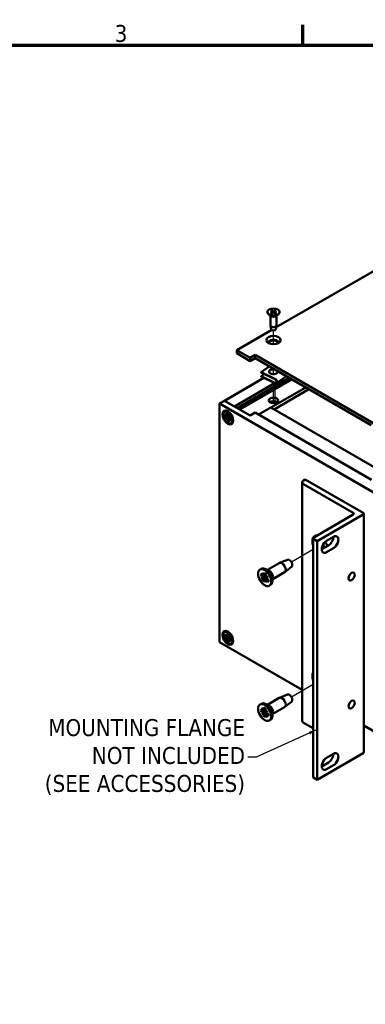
# Model space of a CAD drawing. Header units: millimetres. Extents: x 4 to 1435, y 25 to 906.
# Tile 16 of 17: x 940 to 1110, y 418 to 902. Entities that reach past the tile are written whole.
import ezdxf

# ---------------------------------------------------------------- set-up
doc = ezdxf.new("R2010")
doc.units = ezdxf.units.MM
doc.header["$LTSCALE"] = 1.666667
for name, color, linetype, lineweight in [('Border (ANSI)', 7, 'Continuous', 70), ('Symbol (ANSI)', 7, 'Continuous', 25), ('Tweak Trail (ANSI)', 7, 'Continuous', 25), ('Visible (ANSI)', 7, 'Continuous', 50)]:
    doc.layers.add(name, color=color, linetype=linetype, lineweight=lineweight)
doc.styles.add('Note Text (ANSI)', font='tahoma.ttf')
doc.dimstyles.new('Default - mm (ANSI)$7', dxfattribs={"dimscale": 1.666667, "dimtxt": 5, "dimasz": 2.5, "dimexe": 3.175, "dimexo": 1.6002, "dimgap": 0.8, "dimtad": 0, "dimtih": 1, "dimtoh": 1, "dimrnd": 1e-08, "dimzin": 0, "dimdsep": 46, "dimtxsty": 'Note Text (ANSI)', "dimcen": 0.09, "dimdle": 10, "dimclrd": 256, "dimclre": 256, "dimclrt": 256, "dimadec": 1, "dimazin": 0, "dimtfac": 0.6096, "dimtofl": 0, "dimtmove": 0, "dimatfit": 3, "dimfxl": 1, "dimtolj": 1, "dimtzin": 0, "dimlwd": -1, "dimlwe": -1, "dimarcsym": 0})

# ---------------------------------------------------------------- blocks, each defined once
blk = doc.blocks.new('Borders Default Border')
at = {"layer": 'Border (ANSI)'}
blk.add_line((647.7, 533.4), (647.7, 539.42), dxfattribs=at)
at = {"layer": 'Border (ANSI)', "flags": 128}
blk.add_lwpolyline([(12.7, 25.4), (12.7, 533.4), (850.9, 533.4), (850.9, 25.4), (12.7, 25.4)], dxfattribs=at)
at = {"layer": 'Border (ANSI)', "insert": (592.17, 534.31), "char_height": 5, "attachment_point": 7, "style": 'Note Text (ANSI)'}
blk.add_mtext('3', dxfattribs=at)

msp = doc.modelspace()

# ---------------------------------------------------------------- linework, layer by layer
at = {"layer": 'Tweak Trail (ANSI)'}
for p, q in [((1065.075, 742.033), (1065.075, 748.842)), ((1065.075, 727.342), (1065.075, 729.938)), ((1065.075, 713.069), (1065.075, 723.174)), ((1065.878, 713.151), (1065.878, 722.796)), ((1090.724, 644.613), (1089.773, 644.064)), ((1084.573, 641.062), (1073.908, 634.904)), ((1084.573, 574.738), (1073.908, 568.581))]:
    msp.add_line(p, q, dxfattribs=at)
at = {"layer": 'Visible (ANSI)'}
for p, q in [((1193.078, 823.541), (1066.403, 750.405)), ((1062.135, 757.894), (1062.135, 757.751)), ((1063.835, 755.861), (1062.708, 756.744)), ((1063.534, 756.097), (1063.534, 751.334)), ((1063.747, 758.453), (1064.541, 757.978)), ((1063.758, 757.327), (1064.542, 757.807)), ((1064.093, 758.655), (1064.925, 758.202)), ((1064.108, 757.127), (1064.931, 757.586)), ((1064.601, 757.894), (1064.611, 757.407)), ((1066.043, 758.661), (1065.22, 758.203)), ((1066.058, 757.134), (1065.226, 757.587)), ((1065.55, 757.898), (1065.54, 757.416)), ((1066.393, 758.462), (1065.608, 757.981)), ((1066.404, 757.336), (1065.61, 757.811)), ((1066.316, 755.861), (1067.443, 756.744)), ((1066.616, 756.097), (1066.616, 751.334)), ((1068.016, 757.894), (1068.016, 757.751)), ((1063.999, 749.381), (1063.55, 751.209)), ((1066.151, 749.381), (1066.601, 751.209)), ((1064.174, 749.118), (1046.961, 739.18)), ((1046.961, 737.588), (1046.961, 739.18)), ((1046.961, 739.18), (1053.587, 735.354)), ((1053.587, 733.762), (1046.961, 737.588)), ((1053.587, 735.354), (1056.019, 736.759)), ((1056.019, 736.759), (1114.506, 702.991)), ((1056.019, 735.166), (1056.019, 736.759)), ((1053.587, 733.762), (1053.587, 735.354)), ((1056.019, 735.166), (1053.587, 733.762)), ((1113.127, 702.195), (1056.019, 735.166)), ((1058.962, 728.34), (1063.001, 731.136)), ((1058.962, 728.34), (1065.742, 725.075)), ((1058.962, 728.113), (1058.962, 728.34)), ((1065.742, 724.848), (1058.962, 728.113)), ((1058.962, 726.344), (1060.469, 727.388)), ((1058.962, 726.344), (1065.742, 723.079)), ((1058.962, 726.118), (1058.962, 726.344)), ((1066.578, 729.07), (1065.491, 729.594)), ((1066.516, 722.845), (1071.448, 726.258)), ((1066.56, 729.079), (1066.562, 729.079)), ((1040.947, 714.291), (1060.309, 725.469)), ((1045.812, 711.482), (1065.613, 722.915)), ((1047.213, 710.674), (1072.827, 725.462)), ((1048.185, 710.112), (1073.8, 724.9)), ((1048.477, 709.943), (1074.092, 724.732)), ((1065.742, 722.853), (1058.962, 726.118)), ((1063.81, 710.932), (1080.902, 720.8)), ((1065.366, 710.033), (1082.458, 719.902)), ((1040.947, 714.291), (1038.515, 712.887)), ((1038.515, 712.887), (1038.515, 595.608)), ((1038.515, 712.887), (1121.132, 665.188)), ((1053.587, 706.993), (1040.947, 714.291)), ((1040.919, 707.522), (1041.819, 706.794)), ((1040.964, 708.904), (1041.385, 709.146)), ((1041.445, 708.07), (1042.196, 706.919)), ((1042.067, 706.844), (1041.445, 708.07)), ((1041.999, 706.746), (1042.899, 707.145)), ((1042.183, 708.251), (1042.363, 707.108)), ((1042.296, 706.918), (1042.908, 707.188)), ((1043.019, 707.768), (1042.839, 706.833)), ((1056.019, 708.398), (1053.587, 706.993)), ((1056.019, 708.398), (1113.356, 675.294)), ((1063.802, 710.936), (1057.712, 707.42)), ((1063.802, 710.936), (1121.139, 677.833)), ((1040.919, 706.556), (1041.819, 706.244)), ((1041.445, 705.401), (1042.067, 705.909)), ((1041.445, 705.401), (1042.202, 705.837)), ((1042.196, 705.684), (1041.445, 705.401)), ((1042.183, 704.367), (1042.363, 705.303)), ((1043.019, 703.884), (1042.839, 705.028)), ((1042.888, 705.207), (1043.683, 705.788)), ((1043.006, 706.451), (1043.757, 706.735)), ((1043.757, 704.066), (1043.006, 705.217)), ((1043.757, 706.735), (1043.136, 706.227)), ((1043.136, 705.292), (1043.757, 704.066)), ((1043.185, 705.379), (1043.725, 705.773)), ((1043.757, 706.735), (1043.283, 706.462)), ((1044.283, 705.58), (1043.383, 705.892)), ((1044.283, 704.614), (1043.383, 705.341)), ((1044.238, 703.232), (1044.659, 703.475)), ((1079.185, 674.144), (1079.185, 556.865)), ((1080.719, 675.548), (1079.819, 675.029)), ((1079.819, 673.26), (1104.275, 659.14)), ((1109.139, 659.14), (1080.719, 675.548)), ((1109.457, 658.698), (1109.457, 541.419)), ((1104.275, 658.256), (1084.891, 647.064)), ((1086.557, 645.218), (1109.139, 658.256)), ((1084.573, 646.622), (1084.573, 529.343)), ((1084.891, 646.18), (1086.557, 645.218)), ((1086.557, 645.218), (1086.557, 527.938)), ((1091.206, 645.431), (1094.554, 647.363)), ((1088.774, 641.218), (1092.122, 643.151)), ((1094.554, 641.747), (1091.206, 639.814)), ((1062.109, 631.11), (1067.925, 634.468)), ((1071.955, 636.121), (1068.032, 634.521)), ((1058.438, 631.263), (1059.037, 631.609)), ((1058.903, 629.361), (1059.892, 628.329)), ((1059.733, 629.774), (1060.39, 628.336)), ((1060.238, 628.318), (1059.733, 629.774)), ((1060.803, 629.589), (1060.696, 628.426)), ((1062.709, 630.868), (1060.843, 631.62)), ((1064.723, 626.583), (1070.539, 629.941)), ((1073.985, 632.605), (1070.638, 630.007)), ((1058.705, 628.549), (1059.766, 627.813)), ((1059.08, 627.097), (1059.997, 627.327)), ((1059.08, 627.097), (1060.081, 627.28)), ((1060.089, 627.098), (1059.08, 627.097)), ((1059.853, 625.693), (1060.252, 626.605)), ((1060.162, 628.227), (1060.397, 628.331)), ((1060.609, 628.281), (1061.509, 628.679)), ((1060.655, 625.001), (1060.762, 626.165)), ((1060.826, 626.297), (1061.6, 626.862)), ((1061.725, 624.816), (1061.068, 626.254)), ((1061.605, 628.898), (1061.206, 627.986)), ((1061.22, 626.273), (1061.725, 624.816)), ((1061.273, 626.35), (1061.777, 626.719)), ((1061.369, 627.492), (1062.378, 627.494)), ((1062.378, 627.494), (1061.461, 627.264)), ((1062.555, 625.23), (1061.566, 626.261)), ((1061.65, 627.468), (1061.652, 627.469)), ((1062.378, 627.494), (1061.652, 627.469)), ((1062.753, 626.041), (1061.692, 626.778)), ((1064.814, 627.224), (1064.531, 625.232)), ((1063.02, 623.328), (1063.619, 623.673)), ((1040.964, 600.544), (1041.385, 600.787)), ((1038.515, 595.608), (1079.185, 572.127)), ((1040.919, 599.162), (1041.819, 598.435)), ((1040.919, 598.196), (1041.819, 597.884)), ((1041.445, 599.71), (1042.196, 598.559)), ((1042.067, 598.485), (1041.445, 599.71)), ((1041.445, 597.041), (1042.067, 597.549)), ((1041.445, 597.041), (1042.202, 597.478)), ((1042.196, 597.325), (1041.445, 597.041)), ((1041.999, 598.387), (1042.899, 598.785)), ((1042.183, 599.892), (1042.363, 598.749)), ((1042.183, 596.008), (1042.363, 596.943)), ((1042.296, 598.558), (1042.908, 598.829)), ((1043.019, 599.409), (1042.839, 598.473)), ((1043.019, 595.525), (1042.839, 596.668)), ((1042.888, 596.848), (1043.683, 597.428)), ((1043.006, 598.092), (1043.757, 598.376)), ((1043.757, 595.707), (1043.006, 596.857)), ((1043.757, 598.376), (1043.136, 597.867)), ((1043.136, 596.932), (1043.757, 595.707)), ((1043.185, 597.019), (1043.725, 597.414)), ((1043.757, 598.376), (1043.283, 598.102)), ((1044.283, 597.22), (1043.383, 597.532)), ((1044.283, 596.254), (1043.383, 596.982)), ((1044.238, 594.873), (1044.659, 595.115)), ((1062.109, 564.787), (1067.925, 568.145)), ((1071.955, 569.797), (1068.032, 568.197)), ((1058.438, 564.94), (1059.037, 565.286)), ((1058.723, 561.806), (1059.787, 561.284)), ((1058.778, 562.726), (1059.822, 561.87)), ((1059.46, 563.378), (1060.268, 562.002)), ((1060.134, 561.944), (1059.46, 563.378)), ((1060.048, 561.808), (1060.413, 561.969)), ((1060.441, 561.978), (1061.146, 562.29)), ((1060.449, 563.45), (1060.528, 562.176)), ((1062.709, 564.545), (1060.843, 565.296)), ((1061.272, 562.911), (1061.053, 561.832)), ((1061.274, 561.344), (1062.178, 561.6)), ((1062.178, 561.6), (1061.391, 561.122)), ((1062.178, 561.6), (1061.557, 561.351)), ((1064.723, 560.259), (1070.539, 563.617)), ((1073.985, 566.281), (1070.638, 563.684)), ((1059.28, 560.344), (1060.067, 560.821)), ((1059.28, 560.344), (1060.176, 560.752)), ((1060.184, 560.6), (1059.28, 560.344)), ((1060.186, 559.033), (1060.405, 560.112)), ((1061.009, 558.494), (1060.93, 559.768)), ((1060.995, 559.953), (1061.846, 560.574)), ((1061.998, 558.566), (1061.19, 559.942)), ((1061.324, 560), (1061.998, 558.566)), ((1061.387, 560.123), (1061.941, 560.527)), ((1062.68, 559.218), (1061.636, 560.074)), ((1062.734, 560.138), (1061.671, 560.66)), ((1063.02, 557.004), (1063.619, 557.35)), ((1064.814, 560.901), (1064.531, 558.909)), ((1079.819, 555.981), (1084.573, 553.236)), ((1109.457, 554.65), (1121.132, 547.909)), ((1086.557, 527.938), (1109.139, 540.977)), ((1091.206, 538.711), (1094.554, 540.644)), ((1088.774, 534.499), (1092.122, 536.431)), ((1094.554, 535.027), (1091.206, 533.094)), ((1084.891, 528.9), (1086.557, 527.938))]:
    msp.add_line(p, q, dxfattribs=at)
for centre, major_axis in [((1065.075, 757.894), (-2.941, 0)), ((1065.075, 744.066), (-3.521, 0)), ((1065.075, 714.414), (2.329, 0)), ((1042.601, 706.068), (1.896, -3.284)), ((1042.601, 706.068), (1.637, -2.836)), ((1060.729, 627.295), (2.291, -3.968)), ((1103.484, 627.805), (-1.08, -1.871)), ((1042.601, 597.708), (1.896, -3.284)), ((1042.601, 597.708), (1.637, -2.836)), ((1103.484, 564.897), (-1.08, -1.871)), ((1060.729, 560.972), (-2.291, 3.968))]:
    msp.add_ellipse(centre, major_axis=major_axis, ratio=0.5773503, dxfattribs=at)
for centre, major_axis, ratio, start_param, end_param in [((1065.075, 757.751), (2.941, 0), 0.5773503, 3.1415927, 6.2831853), ((1065.075, 756.389), (-1.541, 0), 0.5773503, 0.6351932, 2.5063995), ((1064.387, 757.892), (0.214, 0), 0.5773503, 5.5271078, 7.0508438), ((1065.071, 758.292), (0.214, 0), 0.5773503, 3.9563114, 5.4800475), ((1065.079, 757.497), (-0.214, 0), 0.5773503, 3.9563114, 5.4800475), ((1065.764, 757.897), (-0.214, 0), 0.5773503, 5.5271078, 7.0508438), ((1065.075, 751.334), (1.541, 0), 0.5773503, 3.1415927, 6.2831853), ((1065.075, 749.469), (-1.087, 0), 0.5773503, 0.1410365, 3.0005561), ((1065.075, 742.947), (2.329, 0), 0.5773503, 5.9194724, 9.7884909), ((1065.075, 742.474), (2.329, 0), 0.5773503, 0.1767399, 2.9648528), ((1065.075, 728.593), (2.167, 0), 0.5773503, 1.4923428, 6.3616389), ((1065.075, 728.366), (-2.167, 0), 0.5773503, 4.4039365, 6.1925152), ((1065.075, 726.597), (1.354, 0), 0.5773503, 1.3279612, 1.8136314), ((1065.075, 728.366), (2.167, 0), 0.5773503, 0.0906701, 0.3084524), ((1065.742, 723.964), (0.774, -1.119), 0.6270064, 5.4484342, 8.5900268), ((1065.742, 723.964), (0.617, -0.891), 0.6270064, 5.4484342, 8.5900268), ((1065.075, 712.616), (-2.329, 0), 0.5773503, 3.8735113, 5.5512667), ((1041.861, 707.008), (0.148, -0.257), 0.5773503, 5.3005606, 6.8814189), ((1041.702, 706.912), (0.485, 0.251), 0.4949173, 5.276872, 5.6363165), ((1042.157, 707.179), (0.148, -0.257), 0.5773503, 5.6849517, 7.26581), ((1043.045, 706.667), (0.148, -0.257), 0.5773503, 3.7297643, 5.3106226), ((1041.861, 705.983), (-0.148, 0.257), 0.5773503, 4.1141554, 5.6950136), ((1041.702, 705.843), (-0.5, 0.01), 0.2107732, 3.1799978, 3.9007268), ((1041.957, 705.401), (0.241, 0.438), 0.2107732, 5.5240512, 6.2447802), ((1042.157, 705.469), (-0.148, 0.257), 0.5773503, 3.7297643, 5.3106226), ((1043.045, 704.956), (-0.148, 0.257), 0.5773503, 5.6849517, 7.26581), ((1042.883, 706.525), (0.483, -0.031), 0.1412432, 4.979754, 5.700483), ((1042.883, 704.867), (-0.46, -0.294), 0.4949173, 3.7884615, 4.147906), ((1043.138, 706.083), (-0.214, -0.433), 0.1412432, 3.724295, 4.445024), ((1043.342, 706.153), (0.148, -0.257), 0.5773503, 4.1141554, 5.6950136), ((1043.342, 705.128), (-0.148, 0.257), 0.5773503, 5.3005606, 6.8814189), ((1081.351, 674.144), (-2.167, 0), 0.5773503, 5.4977871, 7.0685835), ((1103.509, 658.698), (1.083, 0), 0.5773503, 5.4977871, 7.0685835), ((1108.373, 658.698), (1.083, 0), 0.5773503, 5.4977871, 7.0685835), ((1088.016, 643.049), (-2.708, 4.691), 0.5773503, 5.9077676, 7.522258), ((1085.657, 646.622), (-1.083, 0), 0.5773503, 5.4977871, 7.0685835), ((1091.206, 642.622), (-1.72, -2.979), 0.5773503, 3.9269908, 7.0685835), ((1088.016, 643.049), (2.708, -4.691), 0.5773503, 1.1995229, 1.6394551), ((1092.122, 645.959), (1.72, 2.979), 0.5773503, 3.9269908, 5.4977871), ((1094.554, 644.555), (1.72, 2.979), 0.5773503, 3.9269908, 7.0685835), ((1090.219, 644.321), (1.354, -2.345), 0.5773503, 4.9343525, 5.5243017), ((1090.448, 644.454), (1.354, -2.345), 0.5773503, 4.8702092, 5.5243017), ((1069.232, 632.204), (-1.307, 2.264), 0.5773503, 3.1415927, 6.2831853), ((1072.89, 634.316), (1.018, -1.763), 0.5773503, 0.0790677, 3.062525), ((1061.328, 627.641), (-2.291, 3.968), 0.5773503, 3.1415927, 6.2831853), ((1062.986, 628.598), (1.307, -2.264), 0.5773503, 0.6351932, 2.5063995), ((1059.74, 627.528), (-0.184, 0.319), 0.5773503, 3.7505495, 5.3968246), ((1059.99, 628.552), (0.184, -0.319), 0.5773503, 5.1149408, 6.7612159), ((1059.5, 627.331), (-0.583, 0.047), 0.1137796, 3.0719073, 3.701133), ((1059.732, 626.753), (0.338, 0.537), 0.2848236, 5.5768603, 6.206086), ((1060.01, 626.857), (-0.184, 0.319), 0.5773503, 3.5441445, 5.1904196), ((1059.761, 628.402), (0.623, 0.244), 0.4802762, 5.3799549, 5.694103), ((1060.436, 628.606), (0.184, -0.319), 0.5773503, 5.3213459, 6.9676209), ((1061.022, 625.984), (-0.184, 0.319), 0.5773503, 5.3213459, 6.9676209), ((1060.79, 625.841), (-0.604, -0.289), 0.4921247, 3.6932502, 4.0174894), ((1061.448, 627.734), (0.184, -0.319), 0.5773503, 3.5441445, 5.1904196), ((1061.468, 626.038), (-0.184, 0.319), 0.5773503, 5.1149408, 6.7612159), ((1061.203, 627.536), (0.56, -0.064), 0.0463672, 5.019049, 5.6482747), ((1061.718, 627.063), (0.184, -0.319), 0.5773503, 3.7505495, 5.3968246), ((1061.436, 626.958), (-0.309, -0.538), 0.2343591, 3.6187288, 4.2479546), ((1041.861, 598.649), (0.148, -0.257), 0.5773503, 5.3005606, 6.8814189), ((1041.861, 597.623), (-0.148, 0.257), 0.5773503, 4.1141554, 5.6950136), ((1041.702, 598.553), (0.485, 0.251), 0.4949173, 5.276872, 5.6363165), ((1041.702, 597.484), (-0.5, 0.01), 0.2107732, 3.1799978, 3.9007268), ((1042.157, 598.82), (0.148, -0.257), 0.5773503, 5.6849517, 7.26581), ((1041.957, 597.042), (0.241, 0.438), 0.2107732, 5.5240512, 6.2447802), ((1042.157, 597.11), (-0.148, 0.257), 0.5773503, 3.7297643, 5.3106226), ((1043.045, 598.307), (0.148, -0.257), 0.5773503, 3.7297643, 5.3106226), ((1043.045, 596.597), (-0.148, 0.257), 0.5773503, 5.6849517, 7.26581), ((1042.883, 598.166), (0.483, -0.031), 0.1412432, 4.979754, 5.700483), ((1042.883, 596.508), (-0.46, -0.294), 0.4949173, 3.7884615, 4.147906), ((1043.138, 597.724), (-0.214, -0.433), 0.1412432, 3.724295, 4.445024), ((1043.342, 597.793), (0.148, -0.257), 0.5773503, 4.1141554, 5.6950136), ((1043.342, 596.768), (-0.148, 0.257), 0.5773503, 5.3005606, 6.8814189), ((1088.016, 576.726), (-2.708, 4.691), 0.5773503, 0.3317236, 1.2390727), ((1069.232, 565.881), (-1.307, 2.264), 0.5773503, 3.1415927, 6.2831853), ((1072.89, 567.993), (1.018, -1.763), 0.5773503, 0.0790677, 3.062525), ((1061.328, 561.318), (-2.291, 3.968), 0.5773503, 3.1415927, 6.2831853), ((1059.876, 562.133), (0.184, -0.319), 0.5773503, 5.2905104, 6.9367855), ((1059.643, 561.991), (0.602, 0.294), 0.4929926, 5.3913326, 5.702105), ((1060.268, 562.303), (0.184, -0.319), 0.5773503, 5.4969154, 7.1431905), ((1061.308, 561.623), (0.184, -0.319), 0.5773503, 3.7197141, 5.3659891), ((1062.986, 562.275), (1.307, -2.264), 0.5773503, 0.6351932, 2.5063995), ((1059.806, 560.972), (-0.184, 0.319), 0.5773503, 3.9261191, 5.5723941), ((1059.571, 560.778), (-0.605, 0.024), 0.1815672, 3.1291579, 3.7583836), ((1059.867, 560.216), (0.306, 0.538), 0.2283217, 5.6260373, 6.255263), ((1060.15, 560.321), (-0.184, 0.319), 0.5773503, 3.7197141, 5.3659891), ((1061.19, 559.641), (-0.184, 0.319), 0.5773503, 5.4969154, 7.1431905), ((1060.954, 559.505), (-0.578, -0.339), 0.4962947, 3.7131509, 4.026589), ((1061.068, 561.427), (0.585, -0.044), 0.1210269, 5.080003, 5.7092287), ((1061.582, 559.811), (-0.184, 0.319), 0.5773503, 5.2905104, 6.9367855), ((1061.364, 560.865), (-0.277, -0.535), 0.1723455, 3.6722191, 4.3014449), ((1061.651, 560.972), (0.184, -0.319), 0.5773503, 3.9261191, 5.5723941), ((1081.351, 556.865), (-2.167, 0), 0.5773503, 0, 0.7853982), ((1091.206, 535.903), (-1.72, -2.979), 0.5773503, 3.9269908, 7.0685835), ((1092.122, 539.24), (1.72, 2.979), 0.5773503, 3.9269908, 5.4977871), ((1094.554, 537.836), (1.72, 2.979), 0.5773503, 3.9269908, 7.0685835), ((1108.373, 541.419), (1.083, 0), 0.5773503, 5.4977871, 6.2831853), ((1085.657, 529.343), (-1.083, 0), 0.5773503, 0, 0.7853982)]:
    msp.add_ellipse(centre, major_axis=major_axis, ratio=ratio, start_param=start_param, end_param=end_param, dxfattribs=at)
for points, knots in [([(1063.758, 757.327), (1063.766, 757.332), (1063.777, 757.336), (1063.792, 757.338), (1063.801, 757.336), (1063.809, 757.332), (1063.81, 757.331), (1063.811, 757.33)], [0.0136539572, 0.0136539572, 0.0136539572, 0.0136539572, 0.017108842, 0.017108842, 0.0205337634, 0.0205337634, 0.0212966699, 0.0212966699, 0.0212966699, 0.0212966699]), ([(1064.135, 757.142), (1064.116, 757.151), (1064.096, 757.159), (1064.052, 757.18), (1064.027, 757.193), (1063.98, 757.218), (1063.957, 757.231), (1063.912, 757.259), (1063.891, 757.272), (1063.85, 757.301), (1063.83, 757.315), (1063.811, 757.33)], [6.14171007, 6.14171007, 6.14171007, 6.14171007, 6.1890201, 6.1890201, 6.25218096, 6.25218096, 6.31534183, 6.31534183, 6.37850269, 6.37850269, 6.44166355, 6.44166355, 6.44166355, 6.44166355]), ([(1064.093, 758.655), (1064.102, 758.65), (1064.113, 758.642), (1064.129, 758.625), (1064.138, 758.613), (1064.149, 758.594), (1064.154, 758.584), (1064.158, 758.574)], [0.0136539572, 0.0136539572, 0.0136539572, 0.0136539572, 0.017108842, 0.017108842, 0.0205337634, 0.0205337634, 0.0232838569, 0.0232838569, 0.0232838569, 0.0232838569]), ([(1065.979, 758.58), (1065.982, 758.59), (1065.987, 758.6), (1065.998, 758.619), (1066.007, 758.631), (1066.023, 758.648), (1066.034, 758.656), (1066.043, 758.661)], [0.0312995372, 0.0312995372, 0.0312995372, 0.0312995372, 0.0340496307, 0.0340496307, 0.0374745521, 0.0374745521, 0.040929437, 0.040929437, 0.040929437, 0.040929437]), ([(1066.35, 757.338), (1066.331, 757.323), (1066.312, 757.309), (1066.271, 757.28), (1066.25, 757.266), (1066.206, 757.239), (1066.184, 757.226), (1066.137, 757.2), (1066.112, 757.187), (1066.069, 757.166), (1066.05, 757.157), (1066.03, 757.149)], [4.55385893, 4.55385893, 4.55385893, 4.55385893, 4.61703672, 4.61703672, 4.68021452, 4.68021452, 4.74339232, 4.74339232, 4.80657012, 4.80657012, 4.85352686, 4.85352686, 4.85352686, 4.85352686]), ([(1066.35, 757.338), (1066.351, 757.34), (1066.353, 757.341), (1066.36, 757.345), (1066.369, 757.347), (1066.385, 757.345), (1066.395, 757.341), (1066.404, 757.336)], [0.0332186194, 0.0332186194, 0.0332186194, 0.0332186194, 0.0340496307, 0.0340496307, 0.0374745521, 0.0374745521, 0.040929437, 0.040929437, 0.040929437, 0.040929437]), ([(1042.279, 708.127), (1042.271, 708.129), (1042.263, 708.133), (1042.238, 708.146), (1042.22, 708.163), (1042.196, 708.201), (1042.187, 708.227), (1042.183, 708.251)], [0.074205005, 0.074205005, 0.074205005, 0.074205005, 0.077294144, 0.077294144, 0.084999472, 0.084999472, 0.092710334, 0.092710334, 0.092710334, 0.092710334]), ([(1042.279, 708.127), (1042.326, 708.113), (1042.374, 708.097), (1042.472, 708.057), (1042.522, 708.034), (1042.623, 707.981), (1042.674, 707.951), (1042.776, 707.886), (1042.828, 707.851), (1042.922, 707.78), (1042.965, 707.746), (1043.008, 707.71)], [6.03929879, 6.03929879, 6.03929879, 6.03929879, 6.13700894, 6.13700894, 6.2347191, 6.2347191, 6.33242925, 6.33242925, 6.43013941, 6.43013941, 6.51203524, 6.51203524, 6.51203524, 6.51203524]), ([(1041.146, 706.568), (1041.124, 706.56), (1041.098, 706.554), (1041.048, 706.545), (1041.016, 706.542), (1040.966, 706.544), (1040.939, 706.549), (1040.919, 706.556)], [0.070977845, 0.070977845, 0.070977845, 0.070977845, 0.077294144, 0.077294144, 0.084999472, 0.084999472, 0.092710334, 0.092710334, 0.092710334, 0.092710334]), ([(1042.183, 704.367), (1042.187, 704.387), (1042.196, 704.413), (1042.22, 704.458), (1042.238, 704.485), (1042.27, 704.523), (1042.289, 704.542), (1042.307, 704.557)], [0.030954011, 0.030954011, 0.030954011, 0.030954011, 0.038664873, 0.038664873, 0.046370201, 0.046370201, 0.0526865, 0.0526865, 0.0526865, 0.0526865]), ([(1042.202, 705.837), (1042.219, 705.847), (1042.235, 705.856), (1042.426, 705.967), (1042.629, 706.084), (1042.96, 706.275), (1043.122, 706.368), (1043.283, 706.462)], [-3.39284036, -3.39284036, -3.39284036, -3.39284036, -3.38761214, -3.38761214, -3.32693247, -3.32693247, -3.26847944, -3.26847944, -3.26847944, -3.26847944]), ([(1044.283, 704.614), (1044.264, 704.629), (1044.246, 704.651), (1044.225, 704.69), (1044.219, 704.714), (1044.22, 704.742), (1044.221, 704.751), (1044.224, 704.76)], [0.030954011, 0.030954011, 0.030954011, 0.030954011, 0.038664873, 0.038664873, 0.046370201, 0.046370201, 0.04945934, 0.04945934, 0.04945934, 0.04945934]), ([(1044.227, 705.599), (1044.237, 705.544), (1044.245, 705.49), (1044.259, 705.373), (1044.264, 705.31), (1044.269, 705.189), (1044.269, 705.13), (1044.264, 705.016), (1044.259, 704.962), (1044.245, 704.857), (1044.235, 704.807), (1044.223, 704.76)], [1.34194639, 1.34194639, 1.34194639, 1.34194639, 1.42384222, 1.42384222, 1.52155238, 1.52155238, 1.61926253, 1.61926253, 1.71697269, 1.71697269, 1.81468284, 1.81468284, 1.81468284, 1.81468284]), ([(1060.841, 629.491), (1060.828, 629.5), (1060.816, 629.514), (1060.804, 629.545), (1060.801, 629.568), (1060.803, 629.589)], [0.077653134, 0.077653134, 0.077653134, 0.077653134, 0.085016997, 0.085016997, 0.092737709, 0.092737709, 0.092737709, 0.092737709]), ([(1060.841, 629.491), (1060.892, 629.46), (1060.944, 629.425), (1061.047, 629.352), (1061.098, 629.312), (1061.201, 629.229), (1061.252, 629.185), (1061.353, 629.093), (1061.403, 629.045), (1061.497, 628.949), (1061.541, 628.901), (1061.585, 628.853)], [4.50543286, 4.50543286, 4.50543286, 4.50543286, 4.58822891, 4.58822891, 4.67102495, 4.67102495, 4.75382099, 4.75382099, 4.83661703, 4.83661703, 4.91166361, 4.91166361, 4.91166361, 4.91166361]), ([(1058.936, 628.51), (1058.914, 628.505), (1058.887, 628.503), (1058.837, 628.503), (1058.804, 628.508), (1058.753, 628.523), (1058.725, 628.536), (1058.705, 628.549)], [0.07100247, 0.07100247, 0.07100247, 0.07100247, 0.07731205, 0.07731205, 0.085016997, 0.085016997, 0.092737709, 0.092737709, 0.092737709, 0.092737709]), ([(1059.853, 625.693), (1059.861, 625.709), (1059.874, 625.732), (1059.904, 625.77), (1059.926, 625.793), (1059.962, 625.827), (1059.983, 625.844), (1060.002, 625.858)], [0.030983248, 0.030983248, 0.030983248, 0.030983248, 0.03870396, 0.03870396, 0.046408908, 0.046408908, 0.052718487, 0.052718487, 0.052718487, 0.052718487]), ([(1060.081, 627.28), (1060.117, 627.298), (1060.152, 627.315), (1060.408, 627.443), (1060.663, 627.577), (1060.979, 627.744), (1061.084, 627.8), (1061.189, 627.855)], [-3.39386529, -3.39386529, -3.39386529, -3.39386529, -3.38304705, -3.38304705, -3.30841803, -3.30841803, -3.27135489, -3.27135489, -3.27135489, -3.27135489]), ([(1062.555, 625.23), (1062.537, 625.249), (1062.52, 625.275), (1062.502, 625.32), (1062.497, 625.347), (1062.5, 625.388), (1062.505, 625.408), (1062.514, 625.426)], [0.030983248, 0.030983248, 0.030983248, 0.030983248, 0.03870396, 0.03870396, 0.046408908, 0.046408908, 0.052718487, 0.052718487, 0.052718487, 0.052718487]), ([(1062.684, 626.089), (1062.682, 626.054), (1062.68, 626.019), (1062.671, 625.934), (1062.664, 625.885), (1062.646, 625.789), (1062.635, 625.743), (1062.611, 625.655), (1062.597, 625.613), (1062.567, 625.533), (1062.55, 625.496), (1062.532, 625.46)], [6.10300839, 6.10300839, 6.10300839, 6.10300839, 6.15429595, 6.15429595, 6.23231794, 6.23231794, 6.31033993, 6.31033993, 6.38836192, 6.38836192, 6.4663839, 6.4663839, 6.4663839, 6.4663839]), ([(1041.146, 598.209), (1041.124, 598.201), (1041.098, 598.194), (1041.048, 598.185), (1041.016, 598.183), (1040.966, 598.185), (1040.939, 598.19), (1040.919, 598.196)], [0.070977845, 0.070977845, 0.070977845, 0.070977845, 0.077294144, 0.077294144, 0.084999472, 0.084999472, 0.092710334, 0.092710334, 0.092710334, 0.092710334]), ([(1042.279, 599.768), (1042.271, 599.77), (1042.263, 599.773), (1042.238, 599.787), (1042.22, 599.804), (1042.196, 599.841), (1042.187, 599.867), (1042.183, 599.892)], [0.074205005, 0.074205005, 0.074205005, 0.074205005, 0.077294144, 0.077294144, 0.084999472, 0.084999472, 0.092710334, 0.092710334, 0.092710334, 0.092710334]), ([(1042.183, 596.008), (1042.187, 596.028), (1042.196, 596.054), (1042.22, 596.098), (1042.238, 596.125), (1042.27, 596.164), (1042.289, 596.183), (1042.307, 596.198)], [0.030954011, 0.030954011, 0.030954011, 0.030954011, 0.038664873, 0.038664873, 0.046370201, 0.046370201, 0.0526865, 0.0526865, 0.0526865, 0.0526865]), ([(1042.202, 597.478), (1042.219, 597.487), (1042.235, 597.497), (1042.426, 597.607), (1042.629, 597.724), (1042.96, 597.915), (1043.122, 598.009), (1043.283, 598.102)], [-3.39284036, -3.39284036, -3.39284036, -3.39284036, -3.38761214, -3.38761214, -3.32693247, -3.32693247, -3.26847944, -3.26847944, -3.26847944, -3.26847944]), ([(1042.279, 599.767), (1042.326, 599.754), (1042.374, 599.737), (1042.472, 599.697), (1042.522, 599.674), (1042.623, 599.621), (1042.674, 599.592), (1042.776, 599.527), (1042.828, 599.491), (1042.922, 599.421), (1042.965, 599.386), (1043.008, 599.35)], [6.03929879, 6.03929879, 6.03929879, 6.03929879, 6.13700894, 6.13700894, 6.2347191, 6.2347191, 6.33242925, 6.33242925, 6.43013941, 6.43013941, 6.51203524, 6.51203524, 6.51203524, 6.51203524]), ([(1044.283, 596.254), (1044.264, 596.27), (1044.246, 596.291), (1044.225, 596.33), (1044.219, 596.354), (1044.22, 596.383), (1044.221, 596.392), (1044.224, 596.4)], [0.030954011, 0.030954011, 0.030954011, 0.030954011, 0.038664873, 0.038664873, 0.046370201, 0.046370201, 0.04945934, 0.04945934, 0.04945934, 0.04945934]), ([(1044.227, 597.24), (1044.237, 597.185), (1044.245, 597.13), (1044.259, 597.013), (1044.264, 596.951), (1044.269, 596.83), (1044.269, 596.771), (1044.264, 596.657), (1044.259, 596.602), (1044.245, 596.497), (1044.235, 596.447), (1044.223, 596.4)], [1.34194639, 1.34194639, 1.34194639, 1.34194639, 1.42384222, 1.42384222, 1.52155238, 1.52155238, 1.61926253, 1.61926253, 1.71697269, 1.71697269, 1.81468284, 1.81468284, 1.81468284, 1.81468284]), ([(1058.953, 561.796), (1058.931, 561.79), (1058.905, 561.785), (1058.855, 561.78), (1058.822, 561.781), (1058.771, 561.788), (1058.743, 561.796), (1058.723, 561.806)], [0.07100247, 0.07100247, 0.07100247, 0.07100247, 0.07731205, 0.07731205, 0.085016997, 0.085016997, 0.092737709, 0.092737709, 0.092737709, 0.092737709]), ([(1060.519, 563.335), (1060.515, 563.336), (1060.511, 563.338), (1060.492, 563.349), (1060.476, 563.365), (1060.457, 563.401), (1060.45, 563.426), (1060.449, 563.45)], [0.075674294, 0.075674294, 0.075674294, 0.075674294, 0.07731205, 0.07731205, 0.085016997, 0.085016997, 0.092737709, 0.092737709, 0.092737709, 0.092737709]), ([(1060.519, 563.335), (1060.568, 563.314), (1060.618, 563.291), (1060.72, 563.239), (1060.771, 563.211), (1060.874, 563.148), (1060.925, 563.115), (1061.028, 563.042), (1061.08, 563.003), (1061.174, 562.928), (1061.218, 562.891), (1061.261, 562.853)], [2.93478978, 2.93478978, 2.93478978, 2.93478978, 3.01755407, 3.01755407, 3.10031836, 3.10031836, 3.18308265, 3.18308265, 3.26584695, 3.26584695, 3.33576458, 3.33576458, 3.33576458, 3.33576458]), ([(1060.176, 560.752), (1060.211, 560.771), (1060.246, 560.791), (1060.496, 560.93), (1060.747, 561.071), (1061.056, 561.245), (1061.156, 561.302), (1061.256, 561.358)], [-3.39386529, -3.39386529, -3.39386529, -3.39386529, -3.38304705, -3.38304705, -3.30841803, -3.30841803, -3.27259434, -3.27259434, -3.27259434, -3.27259434]), ([(1060.186, 559.033), (1060.19, 559.053), (1060.2, 559.079), (1060.223, 559.123), (1060.242, 559.15), (1060.274, 559.188), (1060.293, 559.207), (1060.311, 559.222)], [0.030983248, 0.030983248, 0.030983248, 0.030983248, 0.03870396, 0.03870396, 0.046408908, 0.046408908, 0.052718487, 0.052718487, 0.052718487, 0.052718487]), ([(1062.68, 559.218), (1062.66, 559.234), (1062.642, 559.256), (1062.622, 559.295), (1062.616, 559.32), (1062.617, 559.349), (1062.619, 559.359), (1062.622, 559.369)], [0.030983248, 0.030983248, 0.030983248, 0.030983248, 0.03870396, 0.03870396, 0.046408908, 0.046408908, 0.049943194, 0.049943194, 0.049943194, 0.049943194]), ([(1062.674, 560.168), (1062.679, 560.118), (1062.682, 560.069), (1062.688, 559.96), (1062.689, 559.9), (1062.686, 559.784), (1062.683, 559.728), (1062.672, 559.618), (1062.664, 559.566), (1062.646, 559.464), (1062.634, 559.416), (1062.621, 559.369)], [4.52317588, 4.52317588, 4.52317588, 4.52317588, 4.58810382, 4.58810382, 4.67081521, 4.67081521, 4.7535266, 4.7535266, 4.836238, 4.836238, 4.91894939, 4.91894939, 4.91894939, 4.91894939])]:
    msp.add_open_spline(points, degree=3, knots=knots, dxfattribs=at)
for points, weights in [([(1064.318, 758.111), (1064.244, 758.324), (1064.158, 758.574)], [1.02403290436, 1.01673157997, 1.00306837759]), ([(1065.979, 758.58), (1065.892, 758.326), (1065.818, 758.109)], [1.00306837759, 1.01693820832, 1.02425228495]), ([(1041.146, 706.568), (1041.503, 706.694), (1041.81, 706.802)], [1.00354073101, 1.01302398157, 1.01682680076]), ([(1042.841, 705.015), (1042.594, 704.804), (1042.307, 704.557)], [1.01682680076, 1.01302398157, 1.00354073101]), ([(1058.936, 628.51), (1059.279, 628.586), (1059.582, 628.653)], [1.00384600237, 1.01367168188, 1.01995646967]), ([(1061.529, 626.963), (1060.91, 626.514), (1060.002, 625.858)], [1.03043760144, 1.03539777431, 1.00384600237]), ([(1062.547, 625.491), (1062.531, 625.458), (1062.514, 625.426)], [1.00627737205, 1.00509006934, 1.00384600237]), ([(1041.146, 598.209), (1041.503, 598.335), (1041.81, 598.443)], [1.00354073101, 1.01302398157, 1.01682680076]), ([(1042.841, 596.656), (1042.594, 596.444), (1042.307, 596.198)], [1.01682680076, 1.01302398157, 1.00354073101]), ([(1058.953, 561.796), (1059.329, 561.907), (1059.657, 562.005)], [1.00384600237, 1.01473206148, 1.02127172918]), ([(1060.931, 559.748), (1060.644, 559.504), (1060.311, 559.222)], [1.02268580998, 1.01595464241, 1.00384600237])]:
    msp.add_rational_spline(points, weights, degree=2, dxfattribs=at)

# ---------------------------------------------------------------- block references
at = {"xscale": 1.666666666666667, "yscale": 1.666666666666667, "zscale": 1.666666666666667}
msp.add_blockref('Borders Default Border', (0, 0), dxfattribs=at)

# ---------------------------------------------------------------- texts
at = {"layer": 'Symbol (ANSI)', "insert": (1051.062, 539.091), "char_height": 8.33333, "width": 103.73447, "attachment_point": 6, "line_spacing_factor": 0.987884, "style": 'Note Text (ANSI)'}
msp.add_mtext('{MOUNTING FLANGE\\PNOT INCLUDED\\P(SEE ACCESSORIES)}', dxfattribs=at)

# ---------------------------------------------------------------- leaders
at = {"layer": 'Symbol (ANSI)', "annotation_type": 0, "has_hookline": 1, "hookline_direction": 1, "text_width": 102.552}
msp.add_leader([(1086.557, 552.616), (1056.562, 539.091), (1052.395, 539.091)], dimstyle='Default - mm (ANSI)$7', override={"dimtad": 0}, dxfattribs=at)

doc.saveas('drawing.dxf')
